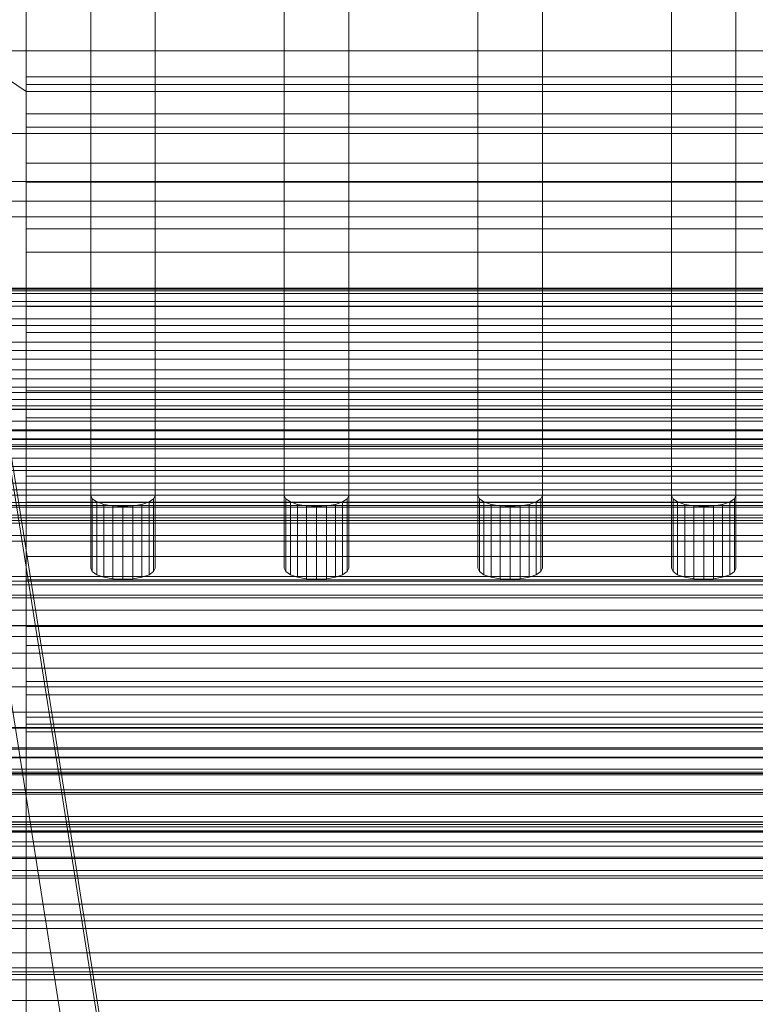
# Model space of a CAD drawing. Header units: millimetres. Extents: x -4738 to 65662, y -68080 to 6847.
# Tile 111 of 256: x -130 to -74, y -35179 to -35103. Entities that reach past the tile are written whole.
import ezdxf

# ---------------------------------------------------------------- set-up
doc = ezdxf.new("R2010")
doc.units = ezdxf.units.MM
for name, color, linetype, lineweight in [('COTAS_O', 1, 'Continuous', 0), ('COTAS_P', 1, 'Continuous', 0), ('frontal_bajante_movil', 7, 'Continuous', 0), ('frontal_C01', 7, 'Continuous', 0), ('frontal_C02', 7, 'Continuous', 0), ('frontal_C03', 7, 'Continuous', 0), ('frontal_C04', 7, 'Continuous', 0), ('frontal_secador', 7, 'Continuous', 0), ('frontal_tolva-C01', 7, 'Continuous', 0)]:
    doc.layers.add(name, color=color, linetype=linetype, lineweight=lineweight)
doc.dimstyles.new('R19_100', dxfattribs={"dimtxt": 250, "dimasz": 150, "dimexe": 150, "dimexo": 80, "dimgap": 100, "dimtad": 1, "dimtih": 1, "dimtoh": 1, "dimdsep": 46, "dimcen": 0.09, "dimadec": 0, "dimazin": 0, "dimtfac": 1, "dimtdec": 4, "dimtofl": 0, "dimtmove": 0, "dimatfit": 3, "dimfxl": 1, "dimtolj": 1, "dimtzin": 0, "dimarcsym": 0})

# ---------------------------------------------------------------- blocks, each defined once
blk = doc.blocks.new('DIM_R31_46')
at = {"layer": 'COTAS_P'}
for p, q in [((-4100, -35030), (-4219.912, -35921.976)), ((140, -35600), (20.088, -36491.976)), ((-4219.912, -35921.976), (-4065.254, -35897.362)), ((20.088, -36491.976), (-4219.912, -35921.976)), ((-4219.912, -35921.976), (-4077.245, -35986.56)), ((20.088, -36491.976), (-122.579, -36427.392)), ((20.088, -36491.976), (-134.57, -36516.589))]:
    blk.add_line(p, q, dxfattribs=at)
blk.add_text('4278.14 P', height=250, rotation=172.34341, dxfattribs=at).set_placement((-2113.235, -36306.084))
blk = doc.blocks.new('DIM_R31_54')
at = {"layer": 'COTAS_O'}
for p, q in [((-1480, -35300), (-1330, -35255)), ((490, -35300), (340, -35255)), ((-1480, -36000), (-1480, -35300)), ((-1480, -35300), (490, -35300)), ((-1480, -35300), (-1330, -35345)), ((490, -35300), (340, -35345)), ((490, -36000), (490, -35300))]:
    blk.add_line(p, q, dxfattribs=at)
blk.add_text('1970 O', height=250, dxfattribs=at).set_placement((-495, -35200))
blk = doc.blocks.new('DIM_R31_56')
at = {"layer": 'COTAS_O'}
for p, q in [((-1400, -35300), (-1250, -35255)), ((1400, -35300), (1250, -35255)), ((-1400, -36000), (-1400, -35300)), ((-1400, -35300), (1400, -35300)), ((-1400, -35300), (-1250, -35345)), ((1400, -35300), (1250, -35345)), ((1400, -36000), (1400, -35300))]:
    blk.add_line(p, q, dxfattribs=at)
blk.add_text('2800 O', height=250, dxfattribs=at).set_placement((0, -35200))
blk = doc.blocks.new('DIM_R31_57')
at = {"layer": 'COTAS_P'}
for p, q in [((-305, -34680), (395, -34680)), ((395, -34680), (350, -34830)), ((395, -36000), (395, -34680)), ((395, -34680), (440, -34830)), ((395, -36000), (350, -35850)), ((395, -36000), (440, -35850)), ((-305, -36000), (395, -36000))]:
    blk.add_line(p, q, dxfattribs=at)
blk.add_text('1320 P', height=250, rotation=90, dxfattribs=at).set_placement((295, -35340))
blk = doc.blocks.new('DIM_R31_58')
at = {"layer": 'COTAS_P'}
for p, q in [((-305, -35300), (-155, -35255)), ((345, -35300), (195, -35255)), ((-305, -36000), (-305, -35300)), ((-305, -35300), (345, -35300)), ((-305, -35300), (-155, -35345)), ((345, -35300), (195, -35345)), ((345, -36000), (345, -35300))]:
    blk.add_line(p, q, dxfattribs=at)
blk.add_text('650 P', height=250, dxfattribs=at).set_placement((20, -35200))

msp = doc.modelspace()

# ---------------------------------------------------------------- linework, layer by layer
at = {"layer": 'frontal_bajante_movil'}
for p, q in [((-168, -34903.359), (-80, -35460)), ((-82.939, -35460.565), (-170.939, -34903.924)), ((-168, -34904.675), (-80, -35461.315)), ((-125, -35139.455), (-125, -35089.862)), ((-120, -35089.862), (-120, -35139.455)), ((-110, -35139.455), (-110, -35089.862)), ((-105, -35089.862), (-105, -35139.455)), ((-95, -35139.455), (-95, -35089.862)), ((-90, -35089.862), (-90, -35139.455)), ((-80, -35139.455), (-80, -35089.862)), ((-75, -35089.862), (-75, -35139.455)), ((-125, -35095.5), (-125, -35145.093)), ((-120, -35145.093), (-120, -35095.5)), ((-110, -35095.5), (-110, -35145.093)), ((-105, -35145.093), (-105, -35095.5)), ((-95, -35095.5), (-95, -35145.093)), ((-90, -35145.093), (-90, -35095.5)), ((-80, -35095.5), (-80, -35145.093)), ((-75, -35145.093), (-75, -35095.5)), ((-124.878, -35139.719), (-125, -35139.455)), ((-125, -35145.093), (-125, -35139.455)), ((-124.523, -35139.958), (-124.878, -35139.719)), ((-124.878, -35145.357), (-124.878, -35139.719)), ((-120.122, -35139.719), (-120.477, -35139.958)), ((-120, -35139.455), (-120.122, -35139.719)), ((-120.122, -35145.357), (-120.122, -35139.719)), ((-120, -35145.093), (-120, -35139.455)), ((-109.878, -35139.719), (-110, -35139.455)), ((-110, -35145.093), (-110, -35139.455)), ((-109.523, -35139.958), (-109.878, -35139.719)), ((-109.878, -35145.357), (-109.878, -35139.719)), ((-105.122, -35139.719), (-105.477, -35139.958)), ((-105, -35139.455), (-105.122, -35139.719)), ((-105.122, -35145.357), (-105.122, -35139.719)), ((-105, -35145.093), (-105, -35139.455)), ((-94.878, -35139.719), (-95, -35139.455)), ((-95, -35145.093), (-95, -35139.455)), ((-94.523, -35139.958), (-94.878, -35139.719)), ((-94.878, -35145.357), (-94.878, -35139.719)), ((-90.122, -35139.719), (-90.477, -35139.958)), ((-90, -35139.455), (-90.122, -35139.719)), ((-90.122, -35145.357), (-90.122, -35139.719)), ((-90, -35145.093), (-90, -35139.455)), ((-79.878, -35139.719), (-80, -35139.455)), ((-80, -35145.093), (-80, -35139.455)), ((-79.523, -35139.958), (-79.878, -35139.719)), ((-79.878, -35145.357), (-79.878, -35139.719)), ((-75.122, -35139.719), (-75.477, -35139.958)), ((-75, -35139.455), (-75.122, -35139.719)), ((-75.122, -35145.357), (-75.122, -35139.719)), ((-75, -35145.093), (-75, -35139.455)), ((-123.969, -35140.147), (-124.523, -35139.958)), ((-124.523, -35145.596), (-124.523, -35139.958)), ((-123.273, -35140.268), (-123.969, -35140.147)), ((-123.969, -35145.785), (-123.969, -35140.147)), ((-122.5, -35140.31), (-123.273, -35140.268)), ((-123.273, -35145.906), (-123.273, -35140.268)), ((-121.727, -35140.268), (-122.5, -35140.31)), ((-122.5, -35145.948), (-122.5, -35140.31)), ((-121.031, -35140.147), (-121.727, -35140.268)), ((-121.727, -35145.906), (-121.727, -35140.268)), ((-120.477, -35139.958), (-121.031, -35140.147)), ((-121.031, -35145.785), (-121.031, -35140.147)), ((-120.477, -35145.596), (-120.477, -35139.958)), ((-108.969, -35140.147), (-109.523, -35139.958)), ((-109.523, -35145.596), (-109.523, -35139.958)), ((-108.273, -35140.268), (-108.969, -35140.147)), ((-108.969, -35145.785), (-108.969, -35140.147)), ((-107.5, -35140.31), (-108.273, -35140.268)), ((-108.273, -35145.906), (-108.273, -35140.268)), ((-106.727, -35140.268), (-107.5, -35140.31)), ((-107.5, -35145.948), (-107.5, -35140.31)), ((-106.031, -35140.147), (-106.727, -35140.268)), ((-106.727, -35145.906), (-106.727, -35140.268)), ((-105.477, -35139.958), (-106.031, -35140.147)), ((-106.031, -35145.785), (-106.031, -35140.147)), ((-105.477, -35145.596), (-105.477, -35139.958)), ((-93.969, -35140.147), (-94.523, -35139.958)), ((-94.523, -35145.596), (-94.523, -35139.958)), ((-93.273, -35140.268), (-93.969, -35140.147)), ((-93.969, -35145.785), (-93.969, -35140.147)), ((-92.5, -35140.31), (-93.273, -35140.268)), ((-93.273, -35145.906), (-93.273, -35140.268)), ((-91.727, -35140.268), (-92.5, -35140.31)), ((-92.5, -35145.948), (-92.5, -35140.31)), ((-91.031, -35140.147), (-91.727, -35140.268)), ((-91.727, -35145.906), (-91.727, -35140.268)), ((-90.477, -35139.958), (-91.031, -35140.147)), ((-91.031, -35145.785), (-91.031, -35140.147)), ((-90.477, -35145.596), (-90.477, -35139.958)), ((-78.969, -35140.147), (-79.523, -35139.958)), ((-79.523, -35145.596), (-79.523, -35139.958)), ((-78.273, -35140.268), (-78.969, -35140.147)), ((-78.969, -35145.785), (-78.969, -35140.147)), ((-77.5, -35140.31), (-78.273, -35140.268)), ((-78.273, -35145.906), (-78.273, -35140.268)), ((-76.727, -35140.268), (-77.5, -35140.31)), ((-77.5, -35145.948), (-77.5, -35140.31)), ((-76.031, -35140.147), (-76.727, -35140.268)), ((-76.727, -35145.906), (-76.727, -35140.268)), ((-75.477, -35139.958), (-76.031, -35140.147)), ((-76.031, -35145.785), (-76.031, -35140.147)), ((-75.477, -35145.596), (-75.477, -35139.958)), ((-125, -35145.093), (-124.878, -35145.357)), ((-120.122, -35145.357), (-120, -35145.093)), ((-110, -35145.093), (-109.878, -35145.357)), ((-105.122, -35145.357), (-105, -35145.093)), ((-95, -35145.093), (-94.878, -35145.357)), ((-90.122, -35145.357), (-90, -35145.093)), ((-80, -35145.093), (-79.878, -35145.357)), ((-75.122, -35145.357), (-75, -35145.093)), ((-124.878, -35145.357), (-124.523, -35145.596)), ((-124.523, -35145.596), (-123.969, -35145.785)), ((-123.969, -35145.785), (-123.273, -35145.906)), ((-123.273, -35145.906), (-122.5, -35145.948)), ((-122.5, -35145.948), (-121.727, -35145.906)), ((-121.727, -35145.906), (-121.031, -35145.785)), ((-121.031, -35145.785), (-120.477, -35145.596)), ((-120.477, -35145.596), (-120.122, -35145.357)), ((-109.878, -35145.357), (-109.523, -35145.596)), ((-109.523, -35145.596), (-108.969, -35145.785)), ((-108.969, -35145.785), (-108.273, -35145.906)), ((-108.273, -35145.906), (-107.5, -35145.948)), ((-107.5, -35145.948), (-106.727, -35145.906)), ((-106.727, -35145.906), (-106.031, -35145.785)), ((-106.031, -35145.785), (-105.477, -35145.596)), ((-105.477, -35145.596), (-105.122, -35145.357)), ((-94.878, -35145.357), (-94.523, -35145.596)), ((-94.523, -35145.596), (-93.969, -35145.785)), ((-93.969, -35145.785), (-93.273, -35145.906)), ((-93.273, -35145.906), (-92.5, -35145.948)), ((-92.5, -35145.948), (-91.727, -35145.906)), ((-91.727, -35145.906), (-91.031, -35145.785)), ((-91.031, -35145.785), (-90.477, -35145.596)), ((-90.477, -35145.596), (-90.122, -35145.357)), ((-79.878, -35145.357), (-79.523, -35145.596)), ((-79.523, -35145.596), (-78.969, -35145.785)), ((-78.969, -35145.785), (-78.273, -35145.906)), ((-78.273, -35145.906), (-77.5, -35145.948)), ((-77.5, -35145.948), (-76.727, -35145.906)), ((-76.727, -35145.906), (-76.031, -35145.785)), ((-76.031, -35145.785), (-75.477, -35145.596)), ((-75.477, -35145.596), (-75.122, -35145.357)), ((-180, -35159.121), (220, -35159.121)), ((-168, -35160.655), (208, -35160.655)), ((-183, -35164.759), (223, -35164.759)), ((220, -35164.759), (-180, -35164.759)), ((208, -35164.759), (-168, -35164.759)), ((223, -35167.578), (-183, -35167.578)), ((208, -35171.931), (-168, -35171.931)), ((-168, -35176.036), (208, -35176.036)), ((208, -35176.975), (-168, -35176.975)), ((-168, -35178.586), (208, -35178.586))]:
    msp.add_line(p, q, dxfattribs=at)
at = {"layer": 'frontal_C01'}
for p, q in [((-130, -35308.031), (-130, -35045.418)), ((-130, -35051.199), (-130, -35313.812)), ((-1229.4, -35135.128), (1229.4, -35135.128)), ((-425, -35135.832), (425, -35135.832)), ((425, -35147.388), (-425, -35147.388)), ((425, -35149.529), (-425, -35149.529)), ((-425, -35161.084), (425, -35161.084))]:
    msp.add_line(p, q, dxfattribs=at)
at = {"layer": 'frontal_C02'}
for p, q in [((-130, -34817.656), (-130, -35108.151)), ((-228.298, -35042.415), (-130, -35108.151)), ((-130, -35386.887), (-130, -35102.421)), ((-130, -35108.151), (-130, -35107.018)), ((-130, -35107.018), (-130, -35107.614)), ((-130, -35107.018), (130, -35107.018)), ((-130, -35107.614), (-130, -35109.899)), ((-130, -35107.614), (130, -35107.614)), ((-130, -35108.151), (-130, -35392.618)), ((-130, -35108.151), (0, -35108.151)), ((-130, -35110.937), (-130, -35108.151)), ((-130, -35108.151), (130, -35108.151)), ((-130, -35109.899), (-130, -35113.718)), ((-130, -35109.899), (130, -35109.899)), ((-130, -35115.185), (-130, -35110.937)), ((-130, -35110.937), (130, -35110.937)), ((-130, -35113.718), (-130, -35118.809)), ((-130, -35113.718), (130, -35113.718)), ((-130, -35120.606), (-130, -35115.185)), ((-130, -35115.185), (130, -35115.185)), ((-130, -35118.809), (-130, -35124.826)), ((-130, -35118.809), (130, -35118.809)), ((-130, -35126.83), (-130, -35120.606)), ((-130, -35120.606), (130, -35120.606)), ((-148, -35123.404), (148, -35123.404)), ((-148, -35123.615), (148, -35123.615)), ((-148, -35123.806), (148, -35123.806)), ((-148, -35124.425), (148, -35124.425)), ((-148, -35124.793), (148, -35124.793)), ((-130, -35124.826), (-130, -35131.359)), ((130, -35124.826), (-130, -35124.826)), ((-148, -35125.778), (148, -35125.778)), ((-148, -35126.298), (148, -35126.298)), ((-130, -35133.434), (-130, -35126.83)), ((-130, -35126.83), (130, -35126.83)), ((-148, -35127.582), (148, -35127.582)), ((-148, -35128.219), (148, -35128.219)), ((148, -35129.714), (-148, -35129.714)), ((-148, -35130.424), (148, -35130.424)), ((-130, -35131.359), (-130, -35137.963)), ((-130, -35131.359), (130, -35131.359)), ((-148, -35132.029), (148, -35132.029)), ((-148, -35132.764), (148, -35132.764)), ((-130, -35139.967), (-130, -35133.434)), ((-130, -35133.434), (130, -35133.434)), ((-148, -35134.369), (148, -35134.369)), ((-148, -35135.079), (148, -35135.079)), ((-148, -35136.575), (148, -35136.575)), ((-148, -35137.211), (148, -35137.211)), ((-130, -35137.963), (-130, -35144.188)), ((-130, -35137.963), (130, -35137.963)), ((-148, -35138.495), (148, -35138.495)), ((-148, -35139.015), (148, -35139.015)), ((-679.4, -35139.439), (679.4, -35139.439)), ((-148, -35140.001), (148, -35140.001)), ((-148, -35140.368), (148, -35140.368)), ((-130, -35145.984), (-130, -35139.967)), ((-130, -35139.967), (130, -35139.967)), ((-148, -35140.988), (148, -35140.988)), ((-148, -35141.178), (148, -35141.178)), ((-148, -35141.389), (148, -35141.389)), ((-130, -35144.188), (-130, -35149.609)), ((-130, -35144.188), (130, -35144.188)), ((-130, -35151.076), (-130, -35145.984)), ((-130, -35145.984), (130, -35145.984)), ((-130, -35149.609), (-130, -35153.857)), ((-130, -35149.609), (130, -35149.609)), ((-130, -35154.894), (-130, -35151.076)), ((-130, -35151.076), (130, -35151.076)), ((-130, -35153.857), (-130, -35156.642)), ((-130, -35153.857), (130, -35153.857)), ((-130, -35157.179), (-130, -35154.894)), ((-130, -35154.894), (130, -35154.894)), ((-130, -35156.642), (-130, -35157.775)), ((-130, -35156.642), (130, -35156.642)), ((-130, -35157.775), (-130, -35157.179)), ((-130, -35157.179), (130, -35157.179)), ((-130, -35157.775), (130, -35157.775)), ((-508.589, -35159.716), (508.589, -35159.716))]:
    msp.add_line(p, q, dxfattribs=at)
at = {"layer": 'frontal_C03'}
for p, q in [((1250, -35111.425), (-1250, -35111.425)), ((1250, -35116.663), (-1250, -35116.663)), ((-1533.462, -35123.465), (1533.462, -35123.465)), ((-1250, -35128.89), (1250, -35128.89)), ((1495, -35131.073), (-1495, -35131.073)), ((1495, -35131.485), (-1495, -35131.485)), ((1495, -35132.513), (-1495, -35132.513)), ((1495, -35133.71), (-1495, -35133.71)), ((1250, -35134.45), (-1250, -35134.45)), ((1495, -35135.665), (-1495, -35135.665)), ((1495, -35137.529), (-1495, -35137.529)), ((1495, -35140.221), (-1495, -35140.221)), ((1495, -35142.569), (-1495, -35142.569)), ((-1495, -35145.733), (1495, -35145.733)), ((1250, -35146.092), (-1250, -35146.092)), ((1250, -35146.386), (-1250, -35146.386)), ((1250, -35147.166), (-1250, -35147.166)), ((1495, -35148.337), (-1495, -35148.337)), ((1250, -35149.552), (-1250, -35149.552)), ((1250, -35150.389), (-1250, -35150.389)), ((1495, -35151.663), (-1495, -35151.663)), ((1250, -35152.834), (-1250, -35152.834)), ((1495, -35154.267), (-1495, -35154.267)), ((1250, -35156.238), (-1250, -35156.238)), ((1495, -35157.431), (-1495, -35157.431)), ((1250, -35157.492), (-1250, -35157.492)), ((1495, -35159.779), (-1495, -35159.779)), ((1496, -35160.886), (-1496, -35160.886)), ((1496, -35161.003), (-1496, -35161.003)), ((1496, -35162.269), (-1496, -35162.269)), ((1496, -35162.604), (-1496, -35162.604)), ((1495, -35162.471), (-1495, -35162.471)), ((1496, -35164.944), (-1496, -35164.944)), ((1495, -35164.335), (-1495, -35164.335)), ((-1533.462, -35165.465), (1533.462, -35165.465)), ((1496, -35165.445), (-1496, -35165.445)), ((-1250, -35165.133), (1250, -35165.133)), ((1250, -35165.55), (-1250, -35165.55)), ((1495, -35166.29), (-1495, -35166.29)), ((1250, -35166.612), (-1250, -35166.612)), ((1495, -35167.487), (-1495, -35167.487)), ((-1496, -35168.502), (1496, -35168.502)), ((1495, -35168.515), (-1495, -35168.515)), ((1496, -35169.093), (-1496, -35169.093)), ((1495, -35168.927), (-1495, -35168.927)), ((1250, -35171.11), (-1250, -35171.11)), ((1496, -35172.402), (-1496, -35172.402)), ((1496, -35172.994), (-1496, -35172.994)), ((1250, -35174.883), (-1250, -35174.883)), ((1496, -35176.05), (-1496, -35176.05)), ((1250, -35176.362), (-1250, -35176.362)), ((1496, -35176.552), (-1496, -35176.552))]:
    msp.add_line(p, q, dxfattribs=at)
at = {"layer": 'frontal_C04'}
for p, q in [((-188, -35115.141), (188, -35115.141)), ((188, -35117.878), (-188, -35117.878)), ((188, -35132.785), (-188, -35132.785)), ((-188, -35135.521), (188, -35135.521)), ((-188, -35164.734), (188, -35164.734)), ((188, -35167.471), (-188, -35167.471))]:
    msp.add_line(p, q, dxfattribs=at)
at = {"layer": 'frontal_secador'}
msp.add_line((-1250, -35105), (1250, -35105), dxfattribs=at)
at = {"layer": 'frontal_tolva-C01'}
for p, q in [((225, -35141.614), (-225, -35141.614)), ((225, -35142.996), (-225, -35142.996)), ((-225, -35158.996), (225, -35158.996))]:
    msp.add_line(p, q, dxfattribs=at)

# ---------------------------------------------------------------- dimensions: what is measured, and where the dimension line sits
at = {"layer": 'COTAS_O'}
for p1, p2, picture, middle in [((-1480, -36000), (490, -36000), 'DIM_R31_54', (-495, -35300)), ((-1400, -36000), (1400, -36000), 'DIM_R31_56', (0, -35300))]:
    dim = msp.add_aligned_dim(p1=p1, p2=p2, distance=700, text='<> O', dimstyle='R19_100', dxfattribs=at)
    dim.commit()
    dim.dimension.update_dxf_attribs({"geometry": picture, "text_midpoint": middle})
at = {"layer": 'COTAS_P'}
for p1, p2, distance, picture, middle in [((-305, -36000), (-305, -34680), -700, 'DIM_R31_57', (395, -35340)), ((-305, -36000), (345, -36000), 700, 'DIM_R31_58', (20, -35300)), ((140, -35600), (-4100, -35030), 900, 'DIM_R31_46', (-2099.912, -36206.976))]:
    dim = msp.add_aligned_dim(p1=p1, p2=p2, distance=distance, text='<> P', dimstyle='R19_100', dxfattribs=at)
    dim.commit()
    dim.dimension.update_dxf_attribs({"geometry": picture, "text_midpoint": middle})

doc.saveas('drawing.dxf')
